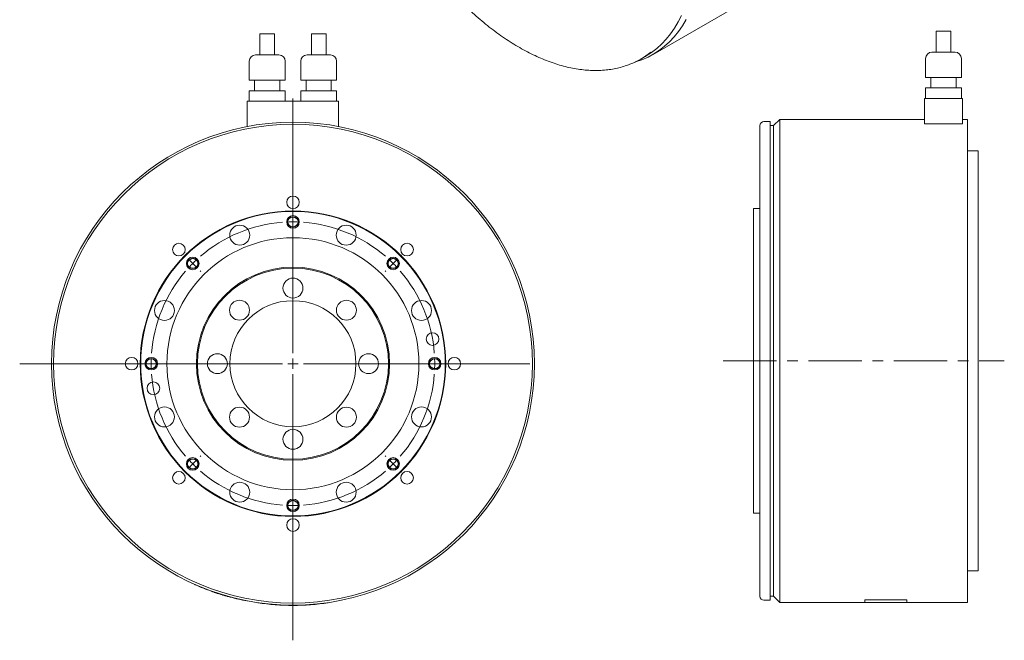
# Model space of a CAD drawing. Header units: millimetres. Extents: x 146 to 1118, y 23 to 823.
# Tile 2 of 3: x 649 to 1118, y 278 to 573. Entities that reach past the tile are written whole.
import ezdxf

# ---------------------------------------------------------------- set-up
doc = ezdxf.new("R2010")
doc.units = ezdxf.units.MM
doc.header["$LTSCALE"] = 2
doc.linetypes.add('CENTERX2', pattern=[20.32, 12.7, -2.54, 2.54, -2.54])

# ---------------------------------------------------------------- blocks, each defined once
blk = doc.blocks.new('SW_CENTERMARKSYMBOL_1')
at = {"color": 6, "linetype": 'Continuous', "lineweight": 0}
for p, q in [((0, 5), (0, 126.25)), ((0, 72.5), (0, 73)), ((0, 67.5), (0, 70)), ((0, 67.5), (0, 65)), ((0, 62.5), (0, 62)), ((-51.27, 51.27), (-51.62, 51.62)), ((51.27, 51.27), (51.62, 51.62)), ((-47.73, 47.73), (-49.5, 49.5)), ((-47.73, 47.73), (-45.96, 45.96)), ((47.73, 47.73), (45.96, 45.96)), ((47.73, 47.73), (49.5, 49.5)), ((-44.19, 44.19), (-43.84, 43.84)), ((44.19, 44.19), (43.84, 43.84)), ((-5, 0), (-130.15, 0)), ((-72.5, 0), (-73, 0)), ((-67.5, 0), (-70, 0)), ((-67.5, 0), (-65, 0)), ((-62.5, 0), (-62, 0)), ((0, 0), (-2.5, 0)), ((0, 0), (0, 2.5)), ((0, 0), (0, -2.5)), ((0, 0), (2.5, 0)), ((5, 0), (112.8, 0)), ((62.5, 0), (62, 0)), ((67.5, 0), (65, 0)), ((67.5, 0), (70, 0)), ((72.5, 0), (73, 0)), ((0, -5), (0, -131.73)), ((-47.73, -47.73), (-45.96, -45.96)), ((-44.19, -44.19), (-43.84, -43.84)), ((44.19, -44.19), (43.84, -43.84)), ((47.73, -47.73), (45.96, -45.96)), ((-51.27, -51.27), (-51.62, -51.62)), ((-47.73, -47.73), (-49.5, -49.5)), ((47.73, -47.73), (49.5, -49.5)), ((51.27, -51.27), (51.62, -51.62)), ((0, -62.5), (0, -62)), ((0, -67.5), (0, -65)), ((0, -67.5), (0, -70)), ((0, -72.5), (0, -73))]:
    blk.add_line(p, q, dxfattribs=at)
for start, end in [(94.2441, 130.7559), (90, 92.1221), (87.8779, 90), (49.2441, 85.7559), (135, 137.1221), (132.8779, 135), (45, 47.1221), (42.8779, 45), (139.2441, 175.7559), (4.2441, 40.7559), (177.8779, 180), (180, 182.1221), (0, 2.1221), (357.8779, 0), (184.2441, 220.7559), (319.2441, 355.7559), (222.8779, 225), (315, 317.1221), (225, 227.1221), (229.2441, 265.7559), (274.2441, 310.7559), (312.8779, 315), (267.8779, 270), (270, 272.1221)]:
    blk.add_arc((0, 0), 67.5, start, end, dxfattribs=at)

msp = doc.modelspace()

# ---------------------------------------------------------------- linework, layer by layer
at = {"color": 7, "linetype": 'Continuous', "lineweight": 15}
for p, q in [((950.33, 556.69), (1013.61, 593.23)), ((1085.13, 567.73), (1085.13, 557.73)), ((1085.13, 567.73), (1092.13, 567.73)), ((1092.13, 557.73), (1092.13, 567.73)), ((763.06, 566.38), (763.06, 556.38)), ((763.06, 566.38), (766.56, 566.38)), ((766.56, 566.38), (770.06, 566.38)), ((770.06, 556.38), (770.06, 566.38)), ((787.56, 566.38), (787.56, 556.38)), ((787.56, 566.38), (791.06, 566.38)), ((791.06, 566.38), (794.56, 566.38)), ((794.56, 556.38), (794.56, 566.38)), ((758.01, 553.38), (758.01, 544.38)), ((761.01, 556.38), (766.56, 556.38)), ((766.56, 556.38), (772.11, 556.38)), ((775.11, 544.38), (775.11, 553.38)), ((782.51, 553.38), (782.51, 544.38)), ((785.51, 556.38), (791.06, 556.38)), ((791.06, 556.38), (796.61, 556.38)), ((799.61, 544.38), (799.61, 553.38)), ((944.52, 554.5), (946.64, 555.72)), ((1080.08, 554.73), (1080.08, 545.73)), ((1083.08, 557.73), (1094.18, 557.73)), ((1097.18, 545.73), (1097.18, 554.73)), ((758.01, 544.38), (766.56, 544.38)), ((760.56, 544.38), (760.56, 539.38)), ((766.56, 544.38), (775.11, 544.38)), ((772.56, 539.38), (772.56, 544.38)), ((782.51, 544.38), (791.06, 544.38)), ((785.06, 544.38), (785.06, 539.38)), ((791.06, 544.38), (799.61, 544.38)), ((797.06, 539.38), (797.06, 544.38)), ((1080.08, 545.73), (1097.18, 545.73)), ((1082.63, 545.73), (1082.63, 540.73)), ((1094.63, 540.73), (1094.63, 545.73)), ((758.01, 539.38), (758.01, 534.38)), ((758.01, 539.38), (766.56, 539.38)), ((766.56, 539.38), (775.11, 539.38)), ((775.11, 534.38), (775.11, 539.38)), ((782.51, 539.38), (782.51, 534.38)), ((782.51, 539.38), (791.06, 539.38)), ((791.06, 539.38), (799.61, 539.38)), ((799.61, 534.38), (799.61, 539.38)), ((1080.08, 540.73), (1080.08, 535.73)), ((1080.08, 540.73), (1097.18, 540.73)), ((1097.18, 535.73), (1097.18, 540.73)), ((1079.63, 535.73), (1079.63, 523.66)), ((1079.63, 535.73), (1097.63, 535.73)), ((1097.63, 535.73), (1097.63, 523.66)), ((757.06, 534.38), (757.06, 522.3)), ((757.06, 534.38), (800.56, 534.38)), ((800.56, 534.38), (800.56, 522.3)), ((1010.63, 525.73), (1007.63, 522.73)), ((1079.63, 525.73), (1010.63, 525.73)), ((1010.63, 525.73), (1010.63, 295.73)), ((1100.13, 525.73), (1097.63, 525.73)), ((1100.13, 525.73), (1100.13, 295.73)), ((1001.13, 410.73), (1001.13, 522.73)), ((1006.13, 524.73), (1003.13, 524.73)), ((1006.13, 524.73), (1006.13, 296.73)), ((1007.63, 522.73), (1006.13, 522.73)), ((1007.63, 522.73), (1007.63, 298.73)), ((1097.63, 523.66), (1079.63, 523.66)), ((1105.13, 510.73), (1100.13, 510.73)), ((1105.13, 510.73), (1105.13, 310.73)), ((1001.13, 483.23), (998.13, 483.23)), ((998.13, 483.23), (998.13, 338.23)), ((1001.13, 298.73), (1001.13, 410.73)), ((998.13, 338.23), (1001.13, 338.23)), ((1100.13, 310.73), (1105.13, 310.73)), ((762.06, 295.61), (762.04, 295.51)), ((795.56, 295.61), (795.57, 295.51)), ((1003.13, 296.73), (1006.13, 296.73)), ((1006.13, 298.73), (1007.63, 298.73)), ((1007.63, 298.73), (1010.63, 295.73)), ((1010.63, 295.73), (1051.13, 295.73)), ((1051.13, 296.96), (1071.13, 296.96)), ((1051.13, 296.96), (1051.13, 296.86)), ((1051.13, 295.63), (1051.13, 296.86)), ((1051.13, 296.86), (1071.13, 296.86)), ((1051.13, 295.63), (1071.13, 295.63)), ((1071.13, 296.96), (1071.13, 296.86)), ((1071.13, 296.86), (1071.13, 295.63)), ((1071.13, 295.73), (1100.13, 295.73))]:
    msp.add_line(p, q, dxfattribs=at)
at = {"color": 6, "linetype": 'CENTERX2', "lineweight": 0}
msp.add_line((983.69, 410.73), (1117.59, 410.73), dxfattribs=at)
at = {"color": 7, "linetype": 'Continuous', "lineweight": 15, "flags": 128}
for points in [[(966.09, 573.25), (964.35, 570.31), (962.44, 567.56), (960.38, 565.01), (958.16, 562.66), (955.8, 560.53), (953.3, 558.6), (950.67, 556.89), (947.91, 555.41), (945.02, 554.15), (942.02, 553.12), (941.71, 553.03)], [(963.85, 575.24), (962.28, 572.14), (960.54, 569.22), (958.65, 566.5), (956.61, 563.97), (954.41, 561.64), (952.07, 559.52), (949.6, 557.61), (946.98, 555.92), (946.64, 555.72)]]:
    msp.add_lwpolyline(points, dxfattribs=at)
at = {"color": 7, "linetype": 'Continuous', "lineweight": 15}
for centre, radius in [((778.81, 409.38), 115), ((778.81, 409.38), 114), ((778.81, 486.23), 3), ((778.81, 409.38), 72.75), ((778.81, 409.38), 72.5), ((753.46, 470.59), 4.75), ((804.16, 470.59), 4.75), ((778.81, 409.38), 60), ((724.47, 463.72), 3), ((833.15, 463.72), 3), ((778.81, 409.38), 46), ((778.81, 409.38), 45.5), ((778.81, 445.38), 4.75), ((717.6, 434.73), 4.75), ((753.35, 434.84), 4.75), ((778.81, 409.38), 30), ((804.27, 434.84), 4.75), ((840.02, 434.73), 4.75), ((845.28, 421.1), 3), ((742.81, 409.38), 4.75), ((814.81, 409.38), 4.75), ((701.96, 409.38), 3), ((855.66, 409.38), 3), ((712.33, 397.66), 3), ((717.6, 384.03), 4.75), ((753.35, 383.92), 4.75), ((804.27, 383.92), 4.75), ((840.02, 384.03), 4.75), ((778.81, 373.38), 4.75), ((724.47, 355.04), 3), ((833.15, 355.04), 3), ((753.46, 348.17), 4.75), ((804.16, 348.17), 4.75), ((778.81, 332.53), 3)]:
    msp.add_circle(centre, radius, dxfattribs=at)
at = {"color": 6, "linetype": 'Continuous', "lineweight": 15}
for centre in [(778.81, 476.88), (731.08, 457.11), (826.54, 457.11), (711.31, 409.38), (846.31, 409.38), (731.08, 361.65), (826.54, 361.65), (778.81, 341.88)]:
    msp.add_circle(centre, 3, dxfattribs=at)
for centre in [(778.81, 476.88), (731.08, 457.11), (826.54, 457.11), (711.31, 409.38), (846.31, 409.38), (731.08, 361.65), (826.54, 361.65), (778.81, 341.88)]:
    msp.add_circle(centre, 2.46)
at = {"color": 7, "linetype": 'Continuous', "lineweight": 15}
for centre, radius, start, end in [((761.01, 553.38), 3, 90, 180), ((772.11, 553.38), 3, 0, 90), ((785.51, 553.38), 3, 90, 180), ((796.61, 553.38), 3, 0, 90), ((925.42, 587.59), 38.21, 291.2625, 308.4714), ((1083.08, 554.73), 3, 90, 180), ((1094.18, 554.73), 3, 0, 90), ((1003.13, 522.73), 2, 90, 180), ((778.81, 409.38), 115.1, 246.1108, 250.3923), ((778.81, 409.38), 115.1, 254.9256, 259.0074), ((778.81, 409.38), 115.1, 261.625, 278.375), ((1003.13, 298.73), 2, 180, 270)]:
    msp.add_arc(centre, radius, start, end, dxfattribs=at)
for points, knots in [([(825.66, 748.61), (825.47, 748.47), (824.48, 747.72), (822.81, 746.18), (820.66, 743.98), (818.66, 741.58), (816.79, 739.01), (815.06, 736.26), (813.48, 733.35), (812.05, 730.27), (810.78, 727.04), (809.66, 723.65), (808.69, 720.13), (807.89, 716.47), (807.25, 712.68), (806.78, 708.77), (806.46, 704.75), (806.32, 700.62), (806.33, 696.41), (806.52, 692.1), (806.86, 687.72), (807.37, 683.27), (808.04, 678.77), (808.87, 674.21), (809.85, 669.61), (811, 664.98), (812.29, 660.33), (813.74, 655.66), (815.33, 650.99), (817.07, 646.32), (818.95, 641.67), (820.97, 637.04), (823.12, 632.44), (825.4, 627.88), (827.8, 623.38), (830.32, 618.93), (832.96, 614.56), (835.71, 610.26), (838.56, 606.04), (841.5, 601.93), (844.54, 597.91), (847.67, 594), (850.87, 590.21), (854.15, 586.55), (857.5, 583.02), (860.91, 579.64), (864.37, 576.39), (867.88, 573.31), (871.42, 570.38), (875.01, 567.62), (878.62, 565.03), (882.24, 562.62), (885.89, 560.39), (889.53, 558.34), (893.18, 556.49), (896.81, 554.83), (900.43, 553.38), (904.03, 552.12), (907.59, 551.07), (911.12, 550.23), (914.6, 549.6), (918.02, 549.18), (921.39, 548.97), (924.69, 548.98), (927.91, 549.2), (931.04, 549.63), (934.09, 550.27), (936.78, 551.03), (938.4, 551.65), (939.08, 551.92)], [0, 0, 0, 0, 0.003504, 0.018443, 0.033399, 0.048379, 0.063388, 0.078429, 0.093501, 0.108603, 0.123731, 0.138883, 0.154053, 0.169239, 0.184435, 0.199638, 0.214847, 0.230058, 0.24527, 0.260481, 0.275691, 0.290898, 0.306102, 0.321303, 0.336502, 0.351698, 0.36689, 0.382081, 0.397269, 0.412455, 0.427639, 0.442821, 0.458003, 0.473183, 0.488363, 0.503542, 0.518722, 0.533902, 0.549082, 0.564263, 0.579446, 0.594629, 0.609815, 0.625003, 0.640193, 0.655386, 0.670582, 0.685781, 0.700983, 0.716189, 0.731398, 0.746611, 0.761827, 0.777045, 0.792266, 0.807487, 0.822708, 0.837925, 0.853137, 0.868341, 0.883532, 0.898707, 0.913861, 0.92899, 0.94409, 0.959158, 0.974193, 0.989197, 1, 1, 1, 1]), ([(732.04, 304.21), (732.03, 304.22), (732, 304.23), (732.05, 304.21), (732.15, 304.16), (732.2, 304.14)], [0, 0, 0, 0, 0.168997, 0.584163, 1, 1, 1, 1]), ([(740.18, 300.95), (740.3, 300.91), (740.43, 300.87), (740.63, 300.8), (740.7, 300.77), (740.81, 300.73), (740.85, 300.72), (740.93, 300.69), (740.97, 300.68), (741.16, 300.61), (741.33, 300.55), (741.59, 300.46), (741.68, 300.43), (741.86, 300.37), (741.96, 300.34), (742.24, 300.24), (742.43, 300.18), (742.73, 300.08), (742.83, 300.05), (743.03, 299.98), (743.14, 299.95), (743.45, 299.85), (743.66, 299.78), (744.08, 299.64), (744.29, 299.58), (744.72, 299.44), (744.94, 299.38), (745.25, 299.28), (745.36, 299.25), (745.52, 299.2), (745.57, 299.18), (745.68, 299.15), (745.73, 299.14), (745.99, 299.06), (746.2, 299), (746.5, 298.91), (746.6, 298.88), (746.79, 298.82), (746.89, 298.8), (747.18, 298.71), (747.36, 298.66), (747.63, 298.59), (747.71, 298.56), (747.84, 298.53), (747.88, 298.51), (747.96, 298.49), (748, 298.48), (748.36, 298.38), (748.64, 298.3), (748.87, 298.24)], [0, 0, 0, 0, 0.0625, 0.0625, 0.09375, 0.09375, 0.109375, 0.109375, 0.125, 0.125, 0.1875, 0.1875, 0.21875, 0.21875, 0.25, 0.25, 0.3125, 0.3125, 0.34375, 0.34375, 0.375, 0.375, 0.4375, 0.4375, 0.5, 0.5, 0.5625, 0.5625, 0.59375, 0.59375, 0.609375, 0.609375, 0.625, 0.625, 0.6875, 0.6875, 0.71875, 0.71875, 0.75, 0.75, 0.8125, 0.8125, 0.84375, 0.84375, 0.859375, 0.859375, 0.875, 0.875, 1, 1, 1, 1]), ([(756.86, 296.39), (756.91, 296.38), (757.01, 296.36), (757.05, 296.36), (757.03, 296.36), (757.02, 296.36)], [0, 0, 0, 0, 0.404875, 0.810336, 1, 1, 1, 1])]:
    msp.add_open_spline(points, degree=3, knots=knots, dxfattribs=at)

# ---------------------------------------------------------------- block references
at = {"color": 7, "linetype": 'Continuous', "lineweight": 0}
msp.add_blockref('SW_CENTERMARKSYMBOL_1', (778.81, 409.38), dxfattribs=at)

doc.saveas('drawing.dxf')
